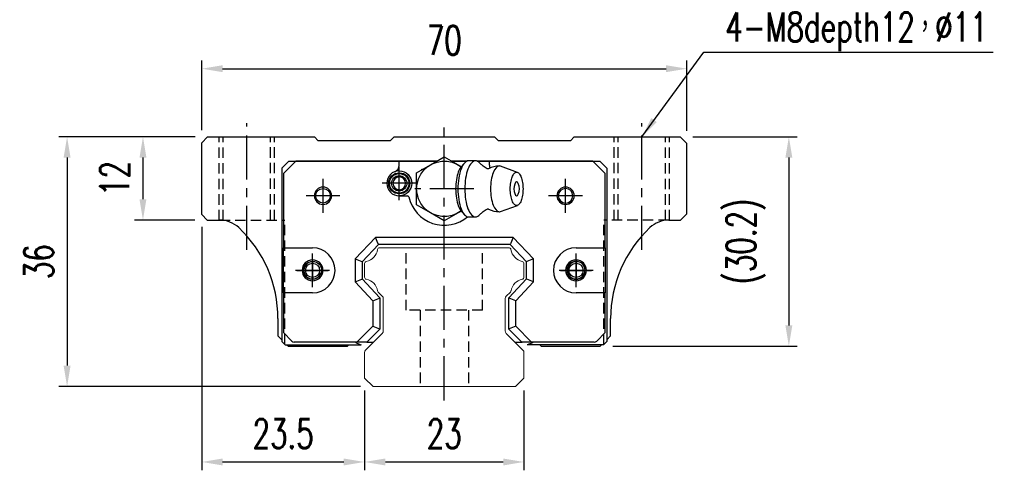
# Model space of a CAD drawing. Header units: millimetres. Extents: x 28 to 364, y 365 to 615.
# Tile 1 of 3: x 28 to 170, y 374 to 439. Entities that reach past the tile are written whole.
import ezdxf

# ---------------------------------------------------------------- set-up
doc = ezdxf.new("R2010")
doc.units = ezdxf.units.MM
doc.header["$PDSIZE"] = -1
doc.linetypes.add('CENTER', pattern=[10.16, 6.35, -1.27, 1.27, -1.27])
doc.linetypes.add('DASHED', pattern=[0.75, 0.5, -0.25])
for name, color, linetype in [('2', 7, 'Continuous'), ('CL', 1, 'CENTER'), ('DIM', 4, 'Continuous'), ('HID', 2, 'DASHED'), ('OUT', 3, 'Continuous'), ('中心線', 1, 'CENTER')]:
    doc.layers.add(name, color=color, linetype=linetype)
doc.styles.add('DIM-7', font='SIMPLEX.shx', dxfattribs={"width": 0.7, "bigfont": 'chineset.shx'})
doc.dimstyles.new('CNS', dxfattribs={"dimtxt": 3.5, "dimasz": 2.5, "dimexe": 1, "dimexo": 1.5, "dimgap": 0.09, "dimtad": 0, "dimdsep": 46, "dimtxsty": 'DIM-7', "dimcen": 0.09, "dimclrd": 1, "dimclre": 1, "dimclrt": 4, "dimadec": 0, "dimazin": 0, "dimtfac": 1, "dimtix": 1, "dimtmove": 2, "dimatfit": 3, "dimfxl": 1, "dimtvp": 0.971429, "dimtolj": 1, "dimarcsym": 0})

# ---------------------------------------------------------------- blocks, each defined once
blk = doc.blocks.new('*D47')
at = {"layer": 'DEFPOINTS', "color": 0}
for p in [(124.39, 432.2), (54.39, 421.52), (124.39, 421.42)]:
    blk.add_point(p, dxfattribs=at)
at = {"layer": 'DIM', "color": 7, "lineweight": -2}
for p, q in [((54.39, 423.32), (54.39, 433.4)), ((124.39, 423.22), (124.39, 433.4)), ((57.39, 432.2), (121.39, 432.2))]:
    blk.add_line(p, q, dxfattribs=at)
at = {"layer": 'DIM', "color": 7}
for points in [[(57.39, 432.7), (57.39, 431.7), (54.39, 432.2)], [(121.39, 432.7), (121.39, 431.7), (124.39, 432.2)]]:
    blk.add_solid(points, dxfattribs=at)
at = {"layer": 'DIM', "color": 7, "insert": (89.39, 436.28), "char_height": 4.2, "attachment_point": 5, "style": 'DIM-7'}
blk.add_mtext('\\A1;70', dxfattribs=at)
blk = doc.blocks.new('*D49')
at = {"layer": 'DEFPOINTS', "color": 0}
for p in [(123.44, 422.37), (111.89, 392.17), (139.11, 392.17)]:
    blk.add_point(p, dxfattribs=at)
at = {"layer": 'DIM', "color": 7, "lineweight": -2}
for p, q in [((125.24, 422.37), (140.31, 422.37)), ((139.11, 419.37), (139.11, 395.17)), ((113.69, 392.17), (140.31, 392.17))]:
    blk.add_line(p, q, dxfattribs=at)
at = {"layer": 'DIM', "color": 7}
for points in [[(138.61, 419.37), (139.61, 419.37), (139.11, 422.37)], [(138.61, 395.17), (139.61, 395.17), (139.11, 392.17)]]:
    blk.add_solid(points, dxfattribs=at)
at = {"layer": 'DIM', "color": 7, "insert": (132.9, 407.27), "char_height": 4.2, "attachment_point": 5, "rotation": 90, "style": 'DIM-7'}
blk.add_mtext('\\A1;(30.2)', dxfattribs=at)
blk = doc.blocks.new('*D50')
at = {"layer": 'DEFPOINTS', "color": 0}
for p in [(54.39, 411.17), (77.89, 387.57), (77.89, 375.48)]:
    blk.add_point(p, dxfattribs=at)
at = {"layer": 'DIM', "color": 7, "lineweight": -2}
for p, q in [((54.39, 409.37), (54.39, 374.28)), ((77.89, 385.77), (77.89, 374.28)), ((57.39, 375.48), (74.89, 375.48))]:
    blk.add_line(p, q, dxfattribs=at)
at = {"layer": 'DIM', "color": 7}
for points in [[(57.39, 375.98), (57.39, 374.98), (54.39, 375.48)], [(74.89, 375.98), (74.89, 374.98), (77.89, 375.48)]]:
    blk.add_solid(points, dxfattribs=at)
at = {"layer": 'DIM', "color": 7, "insert": (66.14, 379.56), "char_height": 4.2, "attachment_point": 5, "style": 'DIM-7'}
blk.add_mtext('\\A1;23.5', dxfattribs=at)
blk = doc.blocks.new('*D51')
at = {"layer": 'DEFPOINTS', "color": 0}
for p in [(77.89, 387.57), (100.89, 387.57), (100.89, 375.48)]:
    blk.add_point(p, dxfattribs=at)
at = {"layer": 'DIM', "color": 7, "lineweight": -2}
for p, q in [((77.89, 385.77), (77.89, 374.28)), ((100.89, 385.77), (100.89, 374.28)), ((80.89, 375.48), (97.89, 375.48))]:
    blk.add_line(p, q, dxfattribs=at)
at = {"layer": 'DIM', "color": 7}
for points in [[(80.89, 375.98), (80.89, 374.98), (77.89, 375.48)], [(97.89, 375.98), (97.89, 374.98), (100.89, 375.48)]]:
    blk.add_solid(points, dxfattribs=at)
at = {"layer": 'DIM', "color": 7, "insert": (89.39, 379.56), "char_height": 4.2, "attachment_point": 5, "style": 'DIM-7'}
blk.add_mtext('\\A1;23', dxfattribs=at)
blk = doc.blocks.new('*D52')
at = {"layer": 'DEFPOINTS', "color": 0}
for p in [(55.24, 422.37), (45.91, 410.37), (55.19, 410.37)]:
    blk.add_point(p, dxfattribs=at)
at = {"layer": 'DIM', "color": 7, "lineweight": -2}
for p, q in [((53.44, 422.37), (44.71, 422.37)), ((45.91, 419.37), (45.91, 413.37)), ((53.39, 410.37), (44.71, 410.37))]:
    blk.add_line(p, q, dxfattribs=at)
at = {"layer": 'DIM', "color": 7}
for points in [[(45.41, 419.37), (46.41, 419.37), (45.91, 422.37)], [(45.41, 413.37), (46.41, 413.37), (45.91, 410.37)]]:
    blk.add_solid(points, dxfattribs=at)
at = {"layer": 'DIM', "color": 7, "insert": (41.83, 416.37), "char_height": 4.2, "attachment_point": 5, "rotation": 90, "style": 'DIM-7'}
blk.add_mtext('\\A1;12', dxfattribs=at)
blk = doc.blocks.new('*D53')
at = {"layer": 'DEFPOINTS', "color": 0}
for p in [(55.24, 422.37), (34.96, 386.37), (79.11, 386.37)]:
    blk.add_point(p, dxfattribs=at)
at = {"layer": 'DIM', "color": 7, "lineweight": -2}
for p, q in [((53.44, 422.37), (33.76, 422.37)), ((34.96, 419.37), (34.96, 389.37)), ((77.31, 386.37), (33.76, 386.37))]:
    blk.add_line(p, q, dxfattribs=at)
at = {"layer": 'DIM', "color": 7}
for points in [[(34.46, 419.37), (35.46, 419.37), (34.96, 422.37)], [(34.46, 389.37), (35.46, 389.37), (34.96, 386.37)]]:
    blk.add_solid(points, dxfattribs=at)
at = {"layer": 'DIM', "color": 7, "insert": (30.88, 404.37), "char_height": 4.2, "attachment_point": 5, "rotation": 90, "style": 'DIM-7'}
blk.add_mtext('\\A1;36', dxfattribs=at)

msp = doc.modelspace()

# ---------------------------------------------------------------- linework, layer by layer
at = {"layer": '2', "color": 0, "linetype": 'Continuous'}
for p, q in [((87.391, 418.331), (89.391, 419.486)), ((89.391, 419.486), (91.391, 418.331)), ((85.391, 417.176), (87.391, 418.331)), ((91.391, 418.331), (91.853, 418.064)), ((92.253, 418.54), (91.797, 417.998)), ((93.899, 418.908), (92.898, 418.908)), ((99.96, 417.243), (97.514, 418.134)), ((85.391, 414.867), (85.391, 417.176)), ((85.391, 412.558), (85.391, 414.867)), ((87.391, 411.403), (85.391, 412.558)), ((97.514, 411.6), (99.96, 412.491)), ((89.391, 410.248), (87.391, 411.403)), ((91.391, 411.403), (89.391, 410.248)), ((91.853, 411.67), (91.391, 411.403)), ((91.797, 411.736), (92.253, 411.194)), ((92.898, 410.826), (93.899, 410.826))]:
    msp.add_line(p, q, dxfattribs=at)
at = {"layer": '2', "color": 7, "linetype": 'Continuous'}
for p, q in [((66.941, 418.867), (65.941, 417.867)), ((65.941, 417.867), (65.941, 392.867)), ((67.948, 418.867), (66.166, 417.093)), ((66.941, 418.867), (88.319, 418.867)), ((88.319, 418.867), (67.948, 418.867)), ((82.891, 418.282), (82.891, 418.867)), ((86.141, 417.609), (86.141, 417.717)), ((89.391, 418.867), (89.391, 418.867)), ((90.462, 418.867), (92.681, 418.867)), ((92.681, 418.867), (90.462, 418.867)), ((94.116, 418.867), (111.841, 418.867)), ((110.833, 418.867), (94.116, 418.867)), ((95.891, 418.282), (95.891, 418.867)), ((112.616, 417.093), (110.833, 418.867)), ((111.841, 418.867), (112.841, 417.867)), ((112.841, 417.867), (112.841, 392.867)), ((66.166, 417.093), (66.166, 406.367)), ((112.616, 406.367), (112.616, 417.093)), ((82.891, 413.867), (84.074, 413.867)), ((79.441, 407.867), (76.541, 404.757)), ((79.854, 406.917), (79.441, 407.867)), ((99.34, 407.867), (79.441, 407.867)), ((99.34, 407.867), (98.927, 406.917)), ((102.241, 404.757), (99.34, 407.867)), ((66.166, 406.367), (70.379, 406.367)), ((66.166, 399.867), (66.166, 406.367)), ((79.876, 406.867), (77.541, 404.363)), ((79.876, 406.867), (79.854, 406.917)), ((98.905, 406.867), (79.876, 406.867)), ((98.905, 406.867), (98.927, 406.917)), ((101.241, 404.363), (98.905, 406.867)), ((108.402, 406.367), (112.616, 406.367)), ((112.616, 406.367), (112.616, 399.867)), ((76.541, 404.757), (76.541, 401.477)), ((76.541, 404.757), (77.491, 404.383)), ((77.541, 404.363), (77.491, 404.383)), ((77.541, 404.363), (77.541, 401.87)), ((101.241, 404.363), (101.291, 404.383)), ((101.241, 401.87), (101.241, 404.363)), ((102.241, 404.757), (101.291, 404.383)), ((102.241, 401.477), (102.241, 404.757)), ((76.541, 401.477), (77.491, 401.851)), ((76.541, 401.477), (79.091, 398.742)), ((77.541, 401.87), (77.491, 401.851)), ((77.541, 401.87), (80.091, 399.136)), ((98.691, 399.136), (101.241, 401.87)), ((99.691, 398.742), (102.241, 401.477)), ((101.241, 401.87), (101.291, 401.851)), ((102.241, 401.477), (101.291, 401.851)), ((66.166, 399.867), (66.166, 394.142)), ((70.379, 399.867), (66.166, 399.867)), ((112.616, 399.867), (108.402, 399.867)), ((112.616, 394.142), (112.616, 399.867)), ((79.091, 398.742), (80.041, 399.116)), ((79.091, 398.742), (79.091, 395.071)), ((80.091, 399.136), (80.041, 399.116)), ((80.091, 399.136), (80.091, 394.657)), ((98.691, 399.136), (98.741, 399.116)), ((98.691, 394.657), (98.691, 399.136)), ((99.691, 398.742), (98.741, 399.116)), ((99.691, 395.071), (99.691, 398.742)), ((79.091, 395.071), (76.787, 392.767)), ((79.091, 395.071), (80.041, 394.678)), ((99.691, 395.071), (98.741, 394.678)), ((101.995, 392.767), (99.691, 395.071)), ((66.166, 394.142), (67.394, 392.913)), ((80.091, 394.657), (78.201, 392.767)), ((80.091, 394.657), (80.041, 394.678)), ((98.691, 394.657), (98.741, 394.678)), ((100.58, 392.767), (98.691, 394.657)), ((111.387, 392.913), (112.616, 394.142)), ((66.441, 392.367), (65.941, 392.867)), ((66.441, 392.367), (77.418, 392.367)), ((76.787, 392.767), (67.748, 392.767)), ((76.579, 392.767), (76.682, 392.664)), ((76.682, 392.664), (77.418, 392.367)), ((78.13, 392.767), (76.787, 392.767)), ((78.201, 392.767), (78.13, 392.767)), ((78.201, 392.767), (78.915, 392.767)), ((78.915, 392.767), (79.192, 392.767)), ((99.592, 392.767), (99.881, 392.767)), ((99.881, 392.767), (100.58, 392.767)), ((100.58, 392.767), (100.651, 392.767)), ((101.995, 392.767), (100.651, 392.767)), ((102.1, 392.664), (101.363, 392.367)), ((112.341, 392.367), (101.363, 392.367)), ((111.033, 392.767), (101.995, 392.767)), ((102.202, 392.767), (102.1, 392.664)), ((112.341, 392.367), (112.841, 392.867))]:
    msp.add_line(p, q, dxfattribs=at)
at = {"layer": '2', "color": 7, "linetype": 'DASHED'}
for p, q in [((108.403, 404.417), (108.402, 404.417)), ((108.402, 401.817), (108.403, 401.817))]:
    msp.add_line(p, q, dxfattribs=at)
at = {"layer": '2', "color": 0, "linetype": 'Continuous', "extrusion": (0, 0, -1)}
msp.add_arc((-89.391, 414.867), 4, 232.1994, 127.85546, dxfattribs=at)
at = {"layer": '2', "color": 7, "linetype": 'Continuous'}
for centre, radius, start, end in [((81.891, 418.282), 1, 290.92483, 0), ((96.891, 418.282), 1, 180, 204.07613), ((82.891, 415.667), 1.8, 90, 270), ((82.891, 415.667), 0.918, 90, 270), ((82.891, 415.667), 0.918, 270, 90), ((71.891, 413.867), 1.25, 90, 270), ((71.891, 413.867), 1.25, 270, 90), ((106.891, 413.867), 1.25, 90, 270), ((106.891, 413.867), 1.05, 90, 270), ((106.891, 413.867), 1.25, 270, 90), ((106.891, 413.867), 1.05, 270, 90), ((84.074, 413.667), 0.2, 12.71981, 90), ((89.391, 414.867), 5.25, 192.71981, 309.94443), ((70.379, 403.117), 3.25, 270, 90), ((108.402, 403.117), 3.25, 90, 270), ((70.379, 403.117), 1.5, 90, 270), ((70.379, 403.117), 1.5, 270, 90), ((108.402, 403.117), 1.5, 90, 270), ((108.402, 403.117), 1.3, 90, 270), ((108.402, 403.117), 1.5, 270, 90), ((108.402, 403.117), 1.3, 270, 90), ((67.748, 393.267), 0.5, 225, 270), ((111.033, 393.267), 0.5, 270, 315)]:
    msp.add_arc(centre, radius, start, end, dxfattribs=at)
at = {"layer": '2', "color": 0, "linetype": 'Continuous'}
for centre, radius, start, end in [((97.336, 414.867), 3.3, 90, 118.26666), ((98.429, 414.867), 1.817, 334.63704, 25.36296), ((97.336, 414.867), 3.3, 241.72374, 269.99834)]:
    msp.add_arc(centre, radius, start, end, dxfattribs=at)
at = {"layer": '2', "color": 7, "linetype": 'Continuous', "extrusion": (0, 0, -1)}
for centre, radius, start, end in [((-82.891, 415.667), 1.515, 270, 90), ((-82.891, 415.667), 1.4, 270, 90), ((-82.891, 415.667), 1.1, 270, 90), ((-82.891, 415.667), 1.8, 90, 270), ((-82.891, 415.667), 1.515, 90, 270), ((-82.891, 415.667), 1.4, 90, 270), ((-82.891, 415.667), 1.1, 90, 270), ((-71.891, 413.867), 1.05, 270, 90), ((-71.891, 413.867), 1.05, 90, 270), ((-70.379, 403.117), 1.3, 270, 90), ((-70.379, 403.117), 1.3, 90, 270)]:
    msp.add_arc(centre, radius, start, end, dxfattribs=at)
at = {"layer": '2', "color": 0, "linetype": 'Continuous'}
msp.add_ellipse((99.831, 414.867), major_axis=(0, 1), ratio=0.382683, start_param=-0.6791612, end_param=3.8206669, dxfattribs=at)
for points, knots in [([(91.801, 417.999), (91.658, 417.829), (91.526, 417.594), (91.171, 416.665), (91.029, 415.769), (91.029, 414.867)], [0, 0, 0, 0, 0.3133047, 0.3133047, 1, 1, 1, 1]), ([(92.898, 418.908), (92.493, 418.908), (92.091, 418.473), (91.518, 416.977), (91.351, 415.925), (91.351, 414.867)], [0, 0, 0, 0, 0.5, 0.5, 1, 1, 1, 1]), ([(94.505, 418.581), (94.314, 418.794), (94.107, 418.908), (93.494, 418.908), (93.092, 418.473), (92.519, 416.977), (92.352, 415.925), (92.352, 414.867)], [0, 0, 0, 0, 0.204178, 0.204178, 0.602089, 0.602089, 1, 1, 1, 1]), ([(95.589, 417.775), (95.49, 417.825), (95.289, 417.936), (95.018, 418.119), (94.784, 418.308), (94.616, 418.466), (94.536, 418.551), (94.508, 418.584)], [0, 0, 0, 0, 0.2043584, 0.4374743, 0.6573003, 0.8634903, 1, 1, 1, 1]), ([(95.771, 417.772), (95.771, 417.772), (95.771, 417.773), (95.727, 417.755), (95.652, 417.752), (95.597, 417.769), (95.592, 417.771), (95.592, 417.772)], [0, 0, 0, 0, 0.0733162, 0.3263169, 0.6168838, 0.8870475, 1, 1, 1, 1]), ([(97.51, 418.134), (97.453, 418.156), (97.394, 418.167), (97.006, 418.167), (96.677, 417.811), (96.209, 416.59), (96.073, 415.731), (96.073, 414.867)], [0, 0, 0, 0, 0.0810935, 0.0810935, 0.5405467, 0.5405467, 1, 1, 1, 1]), ([(98.912, 414.867), (98.912, 414.71), (98.924, 414.396), (98.977, 413.943), (99.062, 413.525), (99.177, 413.159), (99.317, 412.859), (99.477, 412.635), (99.65, 412.498), (99.831, 412.452), (100.011, 412.498), (100.184, 412.635), (100.344, 412.859), (100.484, 413.159), (100.599, 413.525), (100.685, 413.943), (100.737, 414.396), (100.755, 414.867), (100.737, 415.338), (100.685, 415.791), (100.599, 416.209), (100.484, 416.575), (100.344, 416.875), (100.184, 417.099), (100.011, 417.236), (99.831, 417.282), (99.65, 417.236), (99.477, 417.099), (99.317, 416.875), (99.177, 416.575), (99.062, 416.209), (98.948, 415.654), (98.912, 415.18), (98.912, 414.867)], [0, 0, 0, 0, 0.0312594, 0.0625188, 0.0937782, 0.1250376, 0.156297, 0.1875564, 0.2188159, 0.2500753, 0.2813347, 0.3125941, 0.3438535, 0.3751129, 0.4063723, 0.4376317, 0.4688911, 0.5001505, 0.5314099, 0.5626693, 0.5939287, 0.6251882, 0.6564476, 0.687707, 0.7189664, 0.7502258, 0.7814852, 0.8127446, 0.844004, 0.8752634, 0.9065228, 0.9377822, 1, 1, 1, 1]), ([(91.029, 414.867), (91.029, 413.965), (91.171, 413.069), (91.526, 412.14), (91.658, 411.905), (91.801, 411.735)], [0, 0, 0, 0, 0.6866953, 0.6866953, 1, 1, 1, 1]), ([(91.351, 414.867), (91.351, 413.809), (91.518, 412.757), (92.091, 411.261), (92.493, 410.826), (92.898, 410.826)], [0, 0, 0, 0, 0.5, 0.5, 1, 1, 1, 1]), ([(92.352, 414.867), (92.352, 413.809), (92.519, 412.757), (93.092, 411.261), (93.494, 410.826), (94.107, 410.826), (94.314, 410.941), (94.505, 411.154)], [0, 0, 0, 0, 0.3978318, 0.3978318, 0.7956637, 0.7956637, 1, 1, 1, 1]), ([(96.073, 414.867), (96.073, 414.003), (96.209, 413.144), (96.677, 411.923), (97.006, 411.567), (97.394, 411.567), (97.453, 411.578), (97.51, 411.6)], [0, 0, 0, 0, 0.4594533, 0.4594533, 0.9189065, 0.9189065, 1, 1, 1, 1]), ([(94.509, 411.151), (94.526, 411.17), (94.589, 411.242), (94.742, 411.39), (94.978, 411.585), (95.263, 411.783), (95.479, 411.903), (95.589, 411.959)], [0, 0, 0, 0, 0.0852239, 0.2986763, 0.5272696, 0.7723838, 1, 1, 1, 1]), ([(95.592, 411.962), (95.593, 411.963), (95.602, 411.967), (95.666, 411.984), (95.74, 411.977), (95.777, 411.958), (95.774, 411.96), (95.774, 411.96)], [0, 0, 0, 0, 0.1544133, 0.4194337, 0.7435623, 0.9927018, 1, 1, 1, 1])]:
    msp.add_open_spline(points, degree=3, knots=knots, dxfattribs=at)
at = {"layer": 'CL', "color": 7}
for p, q in [((60.891, 406.074), (60.891, 424.367)), ((89.391, 384.367), (89.391, 424.367)), ((117.891, 406.071), (117.891, 424.367)), ((82.891, 413.217), (82.891, 418.117)), ((71.891, 411.417), (71.891, 416.317)), ((106.891, 411.417), (106.891, 416.317)), ((85.341, 415.667), (80.441, 415.667)), ((93.641, 414.867), (85.141, 414.867)), ((74.341, 413.867), (69.441, 413.867)), ((109.341, 413.867), (104.441, 413.867)), ((70.379, 400.667), (70.379, 405.567)), ((108.402, 400.667), (108.402, 405.567)), ((72.829, 403.117), (67.929, 403.117)), ((110.852, 403.117), (105.952, 403.117))]:
    msp.add_line(p, q, dxfattribs=at)
at = {"layer": 'HID', "color": 0, "ltscale": 3}
for p, q in [((56.891, 410.334), (56.891, 422.367)), ((57.491, 410.334), (57.491, 422.367)), ((64.291, 410.367), (64.291, 422.367)), ((64.891, 410.367), (64.891, 422.367)), ((113.891, 410.367), (113.891, 422.367)), ((114.491, 410.367), (114.491, 422.367)), ((121.291, 410.334), (121.291, 422.367)), ((121.891, 410.334), (121.891, 422.367)), ((56.979, 410.367), (66.391, 410.367)), ((66.391, 392.417), (66.391, 410.367)), ((112.391, 392.417), (112.391, 410.367)), ((121.802, 410.367), (112.391, 410.367)), ((83.892, 397.367), (83.892, 406.367)), ((94.892, 397.367), (94.892, 406.367)), ((94.892, 397.367), (83.892, 397.367)), ((85.892, 397.367), (85.892, 386.367)), ((92.892, 397.367), (92.892, 386.367))]:
    msp.add_line(p, q, dxfattribs=at)
at = {"layer": 'OUT', "color": 7}
for p, q in [((55.242, 422.367), (54.392, 421.517)), ((55.242, 422.367), (70.642, 422.367)), ((71.192, 421.817), (70.642, 422.367)), ((82.142, 422.367), (81.592, 421.817)), ((82.142, 422.367), (96.642, 422.367)), ((97.192, 421.817), (96.642, 422.367)), ((108.142, 422.367), (107.592, 421.817)), ((108.142, 422.367), (123.442, 422.367)), ((124.392, 421.417), (123.442, 422.367)), ((54.392, 411.167), (54.392, 421.517)), ((81.592, 421.817), (71.192, 421.817)), ((107.592, 421.817), (97.192, 421.817)), ((124.392, 411.267), (124.392, 421.417)), ((86.141, 417.717), (86.327, 417.717)), ((54.392, 411.167), (55.192, 410.367)), ((123.492, 410.367), (124.392, 411.267)), ((55.192, 410.367), (56.982, 410.367)), ((121.802, 410.367), (123.492, 410.367)), ((65.392, 396.167), (65.392, 393.667)), ((113.392, 393.667), (113.392, 396.167)), ((65.392, 393.667), (65.941, 393.118)), ((112.841, 393.115), (113.392, 393.667)), ((66.692, 392.367), (66.892, 392.167)), ((66.892, 392.167), (75.422, 392.167)), ((75.422, 392.167), (75.622, 392.367)), ((103.162, 392.367), (103.362, 392.167)), ((103.362, 392.167), (111.892, 392.167)), ((111.892, 392.167), (112.092, 392.367))]:
    msp.add_line(p, q, dxfattribs=at)
at = {"layer": 'OUT', "color": 0, "linetype": 'Continuous', "lineweight": 15}
for p, q in [((80.069, 406.367), (98.715, 406.367)), ((77.892, 402.126), (77.892, 404.106)), ((100.892, 404.106), (100.892, 402.126)), ((80.446, 399.393), (79.851, 399.987)), ((98.932, 399.987), (98.338, 399.393)), ((80.592, 394.374), (80.592, 399.04)), ((98.192, 399.04), (98.192, 394.374)), ((78.038, 391.613), (80.446, 394.02)), ((98.338, 394.02), (100.745, 391.613)), ((77.892, 387.567), (77.892, 391.26)), ((100.892, 391.26), (100.892, 387.567)), ((79.106, 386.367), (77.892, 387.567)), ((100.892, 387.567), (99.678, 386.367)), ((99.692, 386.367), (79.106, 386.367))]:
    msp.add_line(p, q, dxfattribs=at)
at = {"layer": 'OUT', "color": 7}
for centre in [(70.382, 403.117), (108.402, 403.117)]:
    msp.add_circle(centre, 1.025, dxfattribs=at)
for centre, radius, start, end in [((56.982, 406.367), 4, 46.76677, 90), ((47.392, 396.167), 18, 0, 46.76677), ((131.392, 396.167), 18, 133.23323, 180), ((121.802, 406.367), 4, 90, 133.23323), ((70.382, 403.117), 1.25, 75, 345), ((108.402, 403.117), 1.25, 75, 345)]:
    msp.add_arc(centre, radius, start, end, dxfattribs=at)
at = {"layer": 'OUT', "color": 0, "linetype": 'Continuous', "lineweight": 15}
for centre, radius, start, end in [((80.069, 406.067), 0.3, 90, 171.61737), ((98.715, 406.067), 0.3, 8.38263, 90), ((77.75, 406.408), 2.044, 280.87121, 351.61737), ((101.034, 406.408), 2.044, 188.38263, 259.12879), ((78.192, 404.106), 0.3, 100.87121, 180.00001), ((100.592, 404.106), 0.3, 359.99999, 79.12879), ((78.192, 402.126), 0.3, 179.99999, 259.12866), ((100.592, 402.126), 0.3, 280.87134, 0.00001), ((77.75, 399.824), 2.044, 9.2089, 79.12866), ((101.034, 399.824), 2.044, 100.87134, 170.79109), ((80.064, 400.199), 0.3, 189.20891, 225), ((80.092, 399.04), 0.5, 0, 45), ((98.692, 399.04), 0.5, 135, 180.00001), ((98.72, 400.199), 0.3, 315, 350.79109), ((80.092, 394.374), 0.5, 315, 360), ((98.692, 394.374), 0.5, 179.99999, 225), ((78.392, 391.26), 0.5, 135, 180.00001), ((100.392, 391.26), 0.5, 360, 45)]:
    msp.add_arc(centre, radius, start, end, dxfattribs=at)
at = {"layer": '中心線', "color": 7, "ltscale": 1.5}
for p, q in [((70.382, 404.667), (70.382, 401.567)), ((108.402, 404.667), (108.402, 401.567)), ((68.132, 403.117), (72.632, 403.117)), ((106.152, 403.117), (110.652, 403.117))]:
    msp.add_line(p, q, dxfattribs=at)

# ---------------------------------------------------------------- texts
at = {"layer": 'DIM', "color": 0, "insert": (129.95, 434.704), "char_height": 4.2, "attachment_point": 7, "style": 'DIM-7'}
msp.add_mtext('\\A1;4-M8depth12，%%C11', dxfattribs=at)

# ---------------------------------------------------------------- dimensions: what is measured, and where the dimension line sits
at = {"layer": 'DIM', "color": 0}
for base, p1, p2, angle, picture, middle in [((124.392, 432.198), (54.392, 421.517), (124.392, 421.417), 180, '*D47', (89.392, 436.278)), ((34.958, 386.367), (55.242, 422.367), (79.106, 386.367), 90, '*D53', (30.878, 404.367)), ((45.91, 410.367), (55.242, 422.367), (55.192, 410.367), 90, '*D52', (41.83, 416.367)), ((77.892, 375.48), (54.392, 411.167), (77.892, 387.567), 180, '*D50', (66.142, 379.56)), ((100.892, 375.48), (77.892, 387.567), (100.892, 387.567), 180, '*D51', (89.392, 379.56))]:
    dim = msp.add_linear_dim(base=base, p1=p1, p2=p2, angle=angle, dimstyle='CNS', override={"dimscale": 1.2, "dimclrd": 7, "dimclre": 7, "dimclrt": 7}, dxfattribs=at)
    dim.commit()
    dim.dimension.update_dxf_attribs({"geometry": picture, "text_midpoint": middle})
dim = msp.add_linear_dim(base=(139.113, 392.167), p1=(123.442, 422.367), p2=(111.892, 392.167), angle=90, text='(<>)', dimstyle='CNS', override={"dimscale": 1.2, "dimclrd": 7, "dimclre": 7, "dimclrt": 7}, dxfattribs=at)
dim.commit()
dim.dimension.update_dxf_attribs({"geometry": '*D49', "text_midpoint": (132.896, 407.267)})

# ---------------------------------------------------------------- leaders
at = {"layer": 'DIM', "color": 0, "annotation_type": 0, "has_hookline": 1, "hookline_direction": 0, "text_width": 38.64}
msp.add_leader([(117.891, 422.367), (126.842, 434.596), (129.842, 434.596)], dimstyle='CNS', override={"dimscale": 1.2, "dimgap": 0.09, "dimtad": 1, "dimclrd": 7, "dimclre": 4}, dxfattribs=at)

doc.saveas('drawing.dxf')
